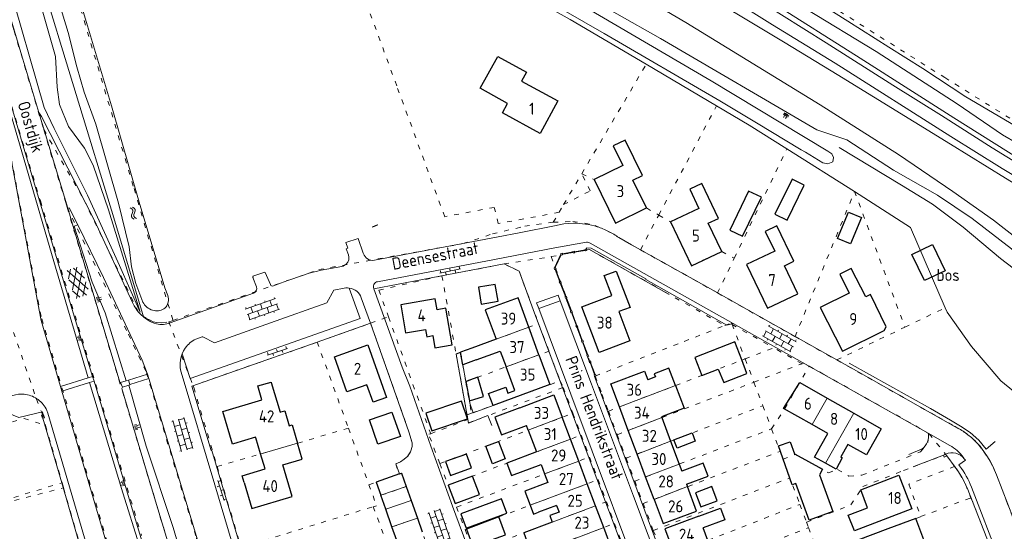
# Model space of a CAD drawing. Header units: metres. Extents: x 64961 to 73789, y 403835 to 410663.
# Tile 64 of 135: x 70460 to 70665, y 404029 to 404136. Entities that reach past the tile are written whole.
import ezdxf

# ---------------------------------------------------------------- set-up
doc = ezdxf.new("R2010")
doc.units = ezdxf.units.M
doc.linetypes.add('ACAD_ISO04W100', pattern=[30, 24, -3, 0, -3])
doc.linetypes.add('PERCEELGRENS', pattern=[2.5, 1, -1.5])
for name, color, linetype, lineweight in [('B-GEO-OG-CULTUURAANDUIDING-T', 253, 'Continuous', 0), ('B-GEO-OG-GEBOUW_bijgebouw-G', 2, 'Continuous', 25), ('B-GEO-OG-GEBOUW_hoofdgebouw-G', 2, 'Continuous', 25), ('B-GEO-OG-GEBOUW_huisnr-T', 6, 'Continuous', 25), ('B-GEO-OG-GRENS-sectie-G', 253, 'ACAD_ISO04W100', 0), ('B-GEO-OG-GRENS_perceel-G', 253, 'PERCEELGRENS', 0), ('B-GEO-OG-HEG-G', 253, 'WZE_HAAG', 0), ('B-GEO-OG-HEK-G', 253, 'WZE_AFRASTERING', 0), ('B-GEO-OG-MUUR-G', 253, 'Continuous', 0), ('B-GEO-OG-OVLIJNOBJ-G', 253, 'Continuous', 0), ('B-GEO-OG-SLOOT_insteek-G', 253, 'Continuous', 0), ('B-GEO-OG-STRAATNAAM-T', 7, 'Continuous', 35), ('B-GEO-OG-TALUD-S', 253, 'Continuous', 0), ('B-GEO-OG-TUSSENMUUR-G', 253, 'Continuous', 0), ('B-GEO-OG-VERH_gesl-S', 253, 'Continuous', 0), ('B-GEO-OG-VERH_kntgesl-G', 253, 'Continuous', 0), ('B-GEO-OG-VERH_kntopen-G', 253, 'Continuous', 0), ('B-GEO-OG-VERH_knttegelpad-G', 253, 'Continuous', 0), ('B-GEO-OG-VERH_open-S', 253, 'Continuous', 0), ('B-GEO-OG-WATER-S', 253, 'Continuous', 0), ('T22', 7, 'Continuous', 0)]:
    doc.layers.add(name, color=color, linetype=linetype, lineweight=lineweight)
doc.styles.add('isocp', font='isocp.shx')
doc.linetypes.add('WZE_AFRASTERING', pattern='A,9,-1.72,[205,WZE.shx,S=0.155,R=0,X=0,Y=0],-3.28', length=14)
doc.linetypes.add('WZE_HAAG', pattern='A,9,-2.5,[211,WZE.shx,S=0.5,R=0,X=0,Y=0],-2.5', length=14)

# ---------------------------------------------------------------- blocks, each defined once
blk = doc.blocks.new('S024')
at = {"color": 0}
for p, q in [((0, 1.2), (6.7, 1.2)), ((0, 0), (6.7, 0)), ((0.2, 1.2), (0.2, 0)), ((1.25, 1.5), (1.25, 1.2)), ((1.25, 0), (1.25, -1.2)), ((2.3, 1.2), (2.3, 0)), ((3.35, 1.5), (3.35, 1.2)), ((3.35, 0), (3.35, -1.2)), ((4.4, 1.2), (4.4, 0)), ((5.45, 1.5), (5.45, 1.2)), ((5.45, 0), (5.45, -1.2)), ((6.5, 1.2), (6.5, 0)), ((0, -1.2), (6.7, -1.2)), ((0.2, -1.2), (0.2, -1.5)), ((2.3, -1.2), (2.3, -1.5)), ((4.4, -1.2), (4.4, -1.5)), ((6.5, -1.2), (6.5, -1.5))]:
    blk.add_line(p, q, dxfattribs=at)
blk = doc.blocks.new('S026')
at = {"color": 0}
for p, q in [((0, 0), (4.4, 0)), ((0.2, 0.5), (0.2, 0)), ((1.2, 0), (1.2, -0.5)), ((2.2, 0.5), (2.2, 0)), ((3.2, 0), (3.2, -0.5)), ((4.2, 0.5), (4.2, 0))]:
    blk.add_line(p, q, dxfattribs=at)
blk = doc.blocks.new('S04')
at = {"color": 0}
for p, q in [((0, 0.5), (0.5, 0.5)), ((0, 0.25), (1, 0.25)), ((0, 0), (0.5, 0)), ((0, -0.25), (1, -0.25)), ((0, -0.5), (0.5, -0.5))]:
    blk.add_line(p, q, dxfattribs=at)
blk = doc.blocks.new('S014')
at = {"color": 0}
for p, q in [((0, -0.75), (4.2, 1.67)), ((0, 0.65), (1.78, 1.67)), ((5.07, -1.52), (0, 1.4)), ((2.64, -1.52), (0, 0)), ((1.08, -1.52), (6.15, 1.4)), ((6.15, -0.75), (1.95, 1.67)), ((3.51, -1.52), (6.15, 0)), ((6.15, 0.65), (4.37, 1.67))]:
    blk.add_line(p, q, dxfattribs=at)
blk = doc.blocks.new('S05')
at = {"color": 0}
for p, q in [((0.08, 0.3), (0.38, 0.59)), ((0.11, -0.19), (0.41, 0.09)), ((0.38, 0.59), (0.68, 0.71)), ((0.41, 0.09), (0.71, 0.21)), ((0.68, 0.71), (1.01, 0.62)), ((0.71, 0.21), (1.02, 0.12)), ((1.01, 0.62), (1.33, 0.37)), ((1.02, 0.12), (1.36, -0.12)), ((1.33, 0.37), (1.66, 0.13)), ((1.66, 0.13), (1.97, 0.04)), ((1.97, 0.04), (2.28, 0.16)), ((2.28, 0.16), (2.58, 0.44)), ((1.36, -0.12), (1.68, -0.37)), ((1.68, -0.37), (2, -0.46)), ((2, -0.46), (2.31, -0.33)), ((2.31, -0.33), (2.61, -0.05))]:
    blk.add_line(p, q, dxfattribs=at)

msp = doc.modelspace()

# ---------------------------------------------------------------- linework, layer by layer
at = {"layer": 'B-GEO-OG-GEBOUW_bijgebouw-G'}
for points in [[(70623.675, 404101.13), (70621.115, 404102.385), (70617.54, 404095.089), (70620.1, 404093.834), (70623.675, 404101.13)], [(70614.768, 404098.631), (70612.074, 404099.937), (70608.134, 404091.805), (70610.828, 404090.5), (70614.768, 404098.631)], [(70555.819, 404079.868), (70556.412, 404076.383), (70559.897, 404076.976), (70559.304, 404080.461), (70555.819, 404079.868)], [(70553.929, 404056.219), (70556.854, 404057.083), (70555.662, 404061.114), (70553.202, 404060.21)], [(70553.202, 404060.21), (70553.929, 404056.219)], [(70544.863, 404053.654), (70546.129, 404049.959), (70553.533, 404052.442), (70552.265, 404056.16), (70544.863, 404053.654)], [(70533.139, 404052.237), (70537.808, 404053.841), (70539.554, 404048.758), (70534.885, 404047.154), (70533.139, 404052.237)], [(70548.955, 404043.541), (70549.966, 404040.666), (70554.366, 404042.212), (70553.355, 404045.087), (70548.955, 404043.541)], [(70549.505, 404038.631), (70550.971, 404034.789), (70556.011, 404036.696), (70554.556, 404040.542), (70549.505, 404038.631)], [(70561.726, 404032.765), (70560.62, 404035.776), (70552.148, 404032.662), (70553.255, 404029.651), (70561.726, 404032.765)], [(70553.318, 404029.48), (70554.661, 404025.825), (70561.411, 404028.307), (70560.051, 404032.006), (70553.318, 404029.48)]]:
    msp.add_lwpolyline(points, dxfattribs=at)
at = {"layer": 'B-GEO-OG-GEBOUW_hoofdgebouw-G'}
for points in [[(70556.155, 404121.341), (70559.834, 404127.986), (70565.833, 404124.691), (70564.81, 404122.821), (70572.333, 404118.707), (70568.631, 404111.94), (70560.81, 404116.217), (70561.895, 404118.201), (70556.155, 404121.342)], [(70590.81, 404096.402), (70587.955, 404102.189), (70590.004, 404103.199), (70586.371, 404110.563), (70583.86, 404109.324), (70585.859, 404105.273), (70579.886, 404102.326), (70584.375, 404093.228), (70590.81, 404096.402)], [(70606.472, 404087.34), (70603.673, 404093.232), (70605.798, 404094.24), (70602.341, 404101.522), (70599.815, 404100.322), (70601.731, 404096.287), (70595.836, 404093.489), (70600.175, 404084.35), (70606.472, 404087.34)], [(70635.552, 404094.421), (70633.296, 404088.912), (70630.597, 404090.017), (70632.854, 404095.526), (70635.552, 404094.421)], [(70622.297, 404078.517), (70619.522, 404084.352), (70621.491, 404085.288), (70617.979, 404092.673), (70615.534, 404091.51), (70617.501, 404087.373), (70611.661, 404084.596), (70615.98, 404075.513), (70622.297, 404078.517)], [(70650.368, 404088.757), (70652.994, 404083.322), (70648.718, 404081.256), (70646.092, 404086.691), (70650.368, 404088.757)], [(70587.376, 404075.669), (70585.067, 404074.794), (70587.36, 404068.743), (70580.927, 404066.304), (70577.33, 404075.795), (70583.581, 404078.164), (70582.011, 404082.306), (70584.502, 404083.25), (70587.376, 404075.669)], [(70631.613, 404066.574), (70640.276, 404070.836), (70640.742, 404071.611), (70637.432, 404078.339), (70636.476, 404077.869), (70633.465, 404083.814), (70631.047, 404082.619), (70633.008, 404078.645), (70627, 404075.677), (70631.613, 404066.574)], [(70547.191, 404075.168), (70546.792, 404077.465), (70539.632, 404076.221), (70540.65, 404070.359), (70544.788, 404071.078)], [(70566.306, 404071.556), (70564.062, 404077.673), (70557.234, 404075.168), (70559.478, 404069.05)], [(70544.788, 404071.078), (70545.049, 404069.575), (70546.313, 404069.795), (70546.753, 404067.261), (70550.368, 404067.89), (70549.048, 404075.49), (70547.191, 404075.168)], [(70568.412, 404065.818), (70566.306, 404071.556)], [(70536.695, 404056.936), (70533.871, 404055.923), (70532.569, 404059.554), (70528.431, 404058.07), (70525.818, 404065.357), (70532.78, 404067.853), (70536.695, 404056.936)], [(70559.478, 404069.05), (70554.441, 404067.202)], [(70605.754, 404062.839), (70606.905, 404060.042), (70611.705, 404061.915), (70610.674, 404064.751), (70609.235, 404068.475), (70600.857, 404065.241), (70602.301, 404061.51), (70605.754, 404062.839)], [(70554.441, 404067.202), (70552.085, 404066.338), (70552.096, 404066.28)], [(70552.566, 404063.699), (70552.096, 404066.28)], [(70555.351, 404064.721), (70560.353, 404066.556), (70561.552, 404063.289)], [(70568.412, 404065.818), (70570.695, 404059.595), (70558.853, 404055.25)], [(70555.351, 404064.721), (70552.566, 404063.699)], [(70558.853, 404055.25), (70557.937, 404057.747), (70561.496, 404059.053), (70561.952, 404057.811), (70563.371, 404058.332), (70561.552, 404063.289)], [(70585.194, 404054.947), (70583.395, 404059.777), (70590.383, 404062.38), (70591.059, 404060.566)], [(70596.829, 404059.397), (70595.45, 404063.001), (70592.425, 404061.844), (70592.677, 404061.185), (70591.059, 404060.566)], [(70504.816, 404047.252), (70504.625, 404047.195), (70502.601, 404054.014), (70510.715, 404056.443), (70509.841, 404059.311), (70512.626, 404060.128), (70512.662, 404060.009)], [(70512.662, 404060.009), (70514.498, 404053.864), (70514.655, 404053.91)], [(70619.369, 404054.602), (70622.718, 404060.023), (70628.409, 404056.794)], [(70596.829, 404059.397), (70598.628, 404054.7), (70593.915, 404052.897)], [(70564.429, 404054.761), (70571.533, 404057.426), (70573.274, 404052.785)], [(70628.409, 404056.794), (70634.008, 404053.617)], [(70514.655, 404053.91), (70515.458, 404054.148), (70516.376, 404050.998), (70517.045, 404051.196), (70517.814, 404048.543)], [(70564.429, 404054.761), (70559.197, 404052.798), (70560.58, 404049.111), (70565.812, 404051.073)], [(70587.02, 404050.043), (70585.194, 404054.947)], [(70625.286, 404051.288), (70619.369, 404054.602)], [(70634.008, 404053.617), (70639.698, 404050.389), (70636.596, 404044.966)], [(70574.984, 404048.224), (70573.274, 404052.785)], [(70593.915, 404052.897), (70593.982, 404052.717)], [(70593.982, 404052.717), (70595.816, 404047.794)], [(70566.178, 404050.097), (70565.812, 404051.073)], [(70566.178, 404050.097), (70567.884, 404045.551)], [(70588.856, 404045.114), (70587.02, 404050.043)], [(70596.519, 404048.065), (70600.295, 404049.519), (70600.965, 404047.778), (70597.189, 404046.325), (70596.519, 404048.065)], [(70628.089, 404043.183), (70625.774, 404044.455), (70627.097, 404046.816), (70627.132, 404046.797), (70628.606, 404049.429), (70625.286, 404051.288)], [(70509.452, 404048.471), (70509.409, 404048.615), (70504.816, 404047.252)], [(70508.626, 404033.76), (70517.008, 404036.264), (70515.044, 404042.837), (70519.115, 404044.051), (70518.145, 404047.4)], [(70510.435, 404045.157), (70509.452, 404048.471)], [(70517.814, 404048.543), (70518.145, 404047.4)], [(70557.379, 404046.763), (70560.006, 404047.759), (70561.394, 404044.094), (70558.767, 404043.098), (70557.379, 404046.763)], [(70576.701, 404043.647), (70574.984, 404048.224)], [(70595.816, 404047.794), (70597.598, 404043.008)], [(70624.661, 404031.352), (70621.876, 404038.947), (70621.143, 404038.689), (70618.285, 404046.805), (70620.754, 404047.683), (70621.654, 404045.152), (70627.471, 404041.953), (70626.87, 404040.768), (70629.641, 404033.168), (70624.661, 404031.352)], [(70567.884, 404045.551), (70561.707, 404043.225), (70562.678, 404040.647), (70568.851, 404042.971)], [(70636.596, 404044.966), (70632.73, 404047.119), (70631.275, 404044.507), (70631.571, 404044.342), (70630.274, 404041.982), (70628.089, 404043.183)], [(70507.005, 404039.176), (70506.59, 404040.578), (70511.369, 404042.01), (70510.435, 404045.157)], [(70578.475, 404038.917), (70576.701, 404043.647)], [(70590.632, 404040.347), (70588.856, 404045.114)], [(70599.162, 404038.811), (70603.625, 404040.474), (70602.614, 404043.189), (70598.15, 404041.526)], [(70539.367, 404040.96), (70539.819, 404041.118), (70540.781, 404038.366)], [(70568.851, 404042.971), (70569.6, 404040.974)], [(70597.598, 404043.008), (70598.15, 404041.526)], [(70507.005, 404039.176), (70508.607, 404033.754), (70508.626, 404033.76)], [(70539.367, 404040.96), (70534.535, 404039.271), (70535.497, 404036.519)], [(70569.6, 404040.974), (70570.259, 404039.218), (70565.453, 404037.415), (70566.565, 404034.449)], [(70592.371, 404035.678), (70590.632, 404040.347)], [(70634.095, 404029.09), (70632.832, 404032.376), (70636.865, 404033.927), (70635.43, 404037.661), (70643.367, 404040.7), (70646.055, 404033.687), (70634.095, 404029.09)], [(70540.781, 404038.366), (70541.798, 404035.458)], [(70580.196, 404034.329), (70578.475, 404038.917)], [(70592.371, 404035.678), (70594.255, 404030.619), (70601.243, 404033.222), (70599.341, 404038.33)], [(70599.162, 404038.811), (70599.341, 404038.33)], [(70602.113, 404034.1), (70605.525, 404035.372), (70604.421, 404038.335), (70601.009, 404037.064), (70602.113, 404034.1)], [(70536.514, 404033.61), (70535.497, 404036.519)], [(70541.798, 404035.458), (70543.087, 404031.771)], [(70537.803, 404029.923), (70536.514, 404033.61)], [(70566.565, 404034.449), (70567.267, 404032.577), (70568.348, 404032.982)], [(70572.092, 404034.386), (70568.348, 404032.982)], [(70572.092, 404034.386), (70572.603, 404033.027), (70570.682, 404032.306), (70571.19, 404030.95)], [(70581.901, 404029.782), (70580.196, 404034.329)], [(70601.679, 404032.146), (70606.198, 404033.838), (70607.101, 404031.428), (70602.582, 404029.735)], [(70543.087, 404031.771), (70544.078, 404028.934)], [(70571.19, 404030.95), (70565.23, 404028.715), (70566.264, 404025.957), (70569.174, 404027.049), (70569.845, 404025.26)], [(70601.679, 404032.146), (70594.661, 404029.518), (70596.581, 404024.39)], [(70643.468, 404024.11), (70644.517, 404021.319), (70649.725, 404023.277), (70648.697, 404026.011), (70649.011, 404026.129), (70646.918, 404031.698), (70641.072, 404029.501)], [(70538.794, 404027.086), (70537.803, 404029.923)], [(70574.818, 404027.125), (70576.582, 404022.423), (70583.665, 404025.08), (70581.901, 404029.782)], [(70603.563, 404027.116), (70602.582, 404029.735)], [(70641.072, 404029.501), (70634.796, 404027.148), (70635.651, 404024.867), (70638.757, 404026.032), (70639.976, 404022.795), (70643.468, 404024.11)]]:
    msp.add_lwpolyline(points, dxfattribs=at)
at = {"layer": 'B-GEO-OG-GRENS-sectie-G'}
for points in [[(70523.156, 404164.5), (70536.92, 404156.963), (70574.923, 404135.693), (70590.74, 404126.35)], [(70590.74, 404126.35), (70605.395, 404117.693)], [(70605.395, 404117.693), (70612.162, 404113.695), (70620.047, 404108.731)], [(70620.047, 404108.731), (70634.157, 404099.848)], [(70634.157, 404099.848), (70645.8, 404092.32), (70653.006, 404075.619)], [(70653.006, 404075.619), (70653.411, 404074.681), (70658.501, 404067.528), (70664.603, 404060.359), (70670.41, 404055.584), (70673.583, 404052.933), (70682.824, 404048.251), (70690.776, 404044.379), (70701.495, 404040.727), (70704.756, 404039.595), (70712.962, 404036.791), (70729.108, 404031.18), (70739.827, 404027.527)]]:
    msp.add_lwpolyline(points, dxfattribs=at)
at = {"layer": 'B-GEO-OG-GRENS_perceel-G'}
for points in [[(70442.338, 404241.236), (70461.001, 404232.248), (70507.426, 404208.38), (70549.359, 404186.129), (70583.733, 404166.211), (70616.222, 404146.745), (70652.922, 404123.572), (70676.359, 404108.932), (70711.488, 404092.457), (70747.101, 404075.896), (70772.729, 404063.535)], [(70559.926, 404093.137), (70559.098, 404096.519), (70548.778, 404094.57), (70538.792, 404121.863), (70523.156, 404164.5)], [(70468.458, 404153.105), (70469.414, 404149.848), (70484.086, 404100.428), (70492.191, 404072.948)], [(70454.146, 404148.759), (70459.123, 404133.3), (70465.271, 404112.767)], [(70478.49, 404026.765), (70464.731, 404073.789), (70458.649, 404106.008), (70453.711, 404131.718), (70454.33, 404131.884)], [(70454.33, 404131.884), (70464.576, 404097.879), (70485.65, 404028.135)], [(70577.325, 404103.537), (70590.74, 404126.35)], [(70593.357, 404094.926), (70605.395, 404117.693)], [(70465.271, 404112.767), (70469.852, 404097.516), (70470.143, 404096.547)], [(70465.271, 404112.767), (70473.652, 404098.067), (70484.978, 404074.776), (70485.733, 404073.959), (70486.698, 404073.385), (70487.421, 404073.021), (70488.064, 404072.683), (70488.864, 404072.559), (70489.903, 404072.492), (70491.324, 404072.677)], [(70609.096, 404085.928), (70620.047, 404108.731)], [(70573.541, 404097.097), (70577.325, 404103.537)], [(70573.541, 404097.097), (70579.081, 404099.966), (70577.325, 404103.537)], [(70577.325, 404103.537), (70579.886, 404102.326), (70584.375, 404093.228), (70590.81, 404096.402), (70593.357, 404094.926)], [(70621.745, 404069.596), (70634.157, 404099.848)], [(70634.157, 404099.848), (70641.942, 404078.751), (70644.628, 404071.577)], [(70470.143, 404096.547), (70482.904, 404070.092), (70486.7, 404062.071), (70488.697, 404055.333), (70497.067, 404027.64), (70501.439, 404000)], [(70470.143, 404096.547), (70487.316, 404039.424), (70495.798, 404011.253), (70499.206, 404000)], [(70572.609, 404095.51), (70573.541, 404097.097)], [(70572.609, 404095.51), (70559.926, 404093.137)], [(70571.388, 404093.432), (70572.609, 404095.51)], [(70589.552, 404087.686), (70593.357, 404094.926)], [(70593.357, 404094.926), (70595.836, 404093.489), (70600.175, 404084.35), (70606.471, 404087.339), (70609.096, 404085.928)], [(70492.191, 404072.948), (70522.569, 404083.556), (70552.586, 404088.972), (70558.764, 404091.016), (70565.454, 404092.587), (70571.388, 404093.432)], [(70571.388, 404093.432), (70575.452, 404093.584), (70577.958, 404093.268), (70580.094, 404092.761), (70582.342, 404091.776)], [(70582.342, 404091.776), (70585.051, 404090.24), (70589.552, 404087.686)], [(70561.137, 404084.728), (70570.987, 404086.264)], [(70570.987, 404086.264), (70578.822, 404087.821), (70594.582, 404078.93)], [(70570.987, 404086.264), (70580.141, 404061.374)], [(70589.552, 404087.686), (70605.612, 404078.684)], [(70548.214, 404082.285), (70561.137, 404084.728)], [(70561.137, 404084.728), (70564.293, 404083.237), (70567.518, 404074.491)], [(70605.612, 404078.684), (70609.096, 404085.928)], [(70548.214, 404082.285), (70535.078, 404079.286), (70537.089, 404073.711)], [(70548.214, 404082.285), (70551.154, 404065.996)], [(70594.582, 404078.93), (70607.108, 404071.882)], [(70605.612, 404078.684), (70621.745, 404069.596)], [(70567.518, 404074.491), (70568.336, 404072.311)], [(70644.628, 404071.577), (70653.006, 404075.619)], [(70458.193, 404072.832), (70463.765, 404056.553), (70464.863, 404053.771), (70465.651, 404051.068)], [(70491.324, 404072.677), (70491.471, 404072.697), (70492.191, 404072.948)], [(70491.324, 404072.677), (70496.385, 404059.356)], [(70522.234, 404068.445), (70533.352, 404072.402)], [(70533.352, 404072.402), (70537.089, 404073.711)], [(70533.352, 404072.402), (70536.966, 404062.206)], [(70537.089, 404073.711), (70545.871, 404049.36)], [(70552.072, 404066.333), (70568.336, 404072.311)], [(70568.336, 404072.311), (70570.492, 404066.566)], [(70580.141, 404061.374), (70598.676, 404068.597), (70607.108, 404071.882)], [(70607.108, 404071.882), (70608.525, 404072.434)], [(70608.525, 404072.434), (70608.644, 404072.117)], [(70608.644, 404072.117), (70611.35, 404064.952)], [(70608.644, 404072.117), (70617.32, 404067.236)], [(70639.35, 404069.031), (70644.628, 404071.577)], [(70522.234, 404068.445), (70496.385, 404059.356)], [(70522.234, 404068.445), (70528.747, 404050.484)], [(70621.745, 404069.596), (70628.486, 404065.814)], [(70630.424, 404064.726), (70639.35, 404069.031)], [(70551.154, 404065.996), (70552.072, 404066.333)], [(70551.154, 404065.996), (70553.451, 404053.268)], [(70552.072, 404066.333), (70553.18, 404060.202)], [(70553.18, 404060.202), (70570.492, 404066.566)], [(70570.492, 404066.566), (70572.815, 404060.375)], [(70611.35, 404064.952), (70617.32, 404067.236)], [(70623.196, 404063.936), (70617.32, 404067.236)], [(70628.486, 404065.814), (70630.424, 404064.726)], [(70582.864, 404054.056), (70611.35, 404064.952)], [(70611.35, 404064.952), (70613.186, 404060.091)], [(70613.186, 404060.091), (70623.196, 404063.936)], [(70623.196, 404063.936), (70623.567, 404064.076)], [(70624.671, 404063.457), (70623.567, 404064.076)], [(70630.424, 404064.726), (70651.5, 404052.851)], [(70536.966, 404062.206), (70541.307, 404049.782)], [(70616.858, 404050.366), (70619.643, 404054.602), (70624.671, 404063.457)], [(70624.671, 404063.457), (70627.54, 404061.834), (70646.879, 404050.964), (70649.667, 404049.32)], [(70553.18, 404060.202), (70554.372, 404053.606)], [(70554.372, 404053.606), (70572.815, 404060.375)], [(70572.815, 404060.375), (70573.454, 404059.008)], [(70580.141, 404061.374), (70581.525, 404057.612), (70582.864, 404054.056)], [(70584.71, 404049.156), (70613.186, 404060.091)], [(70613.186, 404060.091), (70615.035, 404055.194)], [(70496.385, 404059.356), (70496.533, 404058.967)], [(70496.533, 404058.967), (70501.386, 404042.525)], [(70553.62, 404052.33), (70553.75, 404051.61), (70573.454, 404059.008)], [(70573.454, 404059.008), (70575.49, 404053.624)], [(70547.789, 404043.131), (70575.49, 404053.624)], [(70553.451, 404053.268), (70554.372, 404053.606)], [(70575.49, 404053.624), (70577.214, 404049.064)], [(70582.864, 404054.056), (70584.71, 404049.156)], [(70586.566, 404044.232), (70615.035, 404055.194)], [(70615.035, 404055.194), (70616.858, 404050.366)], [(70453.956, 404050.379), (70461.176, 404052.553)], [(70461.176, 404052.553), (70465.651, 404051.068)], [(70545.871, 404049.36), (70553.62, 404052.33)], [(70553.451, 404053.268), (70553.62, 404052.33)], [(70651.5, 404052.851), (70654.964, 404050.897)], [(70465.651, 404051.068), (70466.972, 404046.539), (70469.105, 404039.14)], [(70501.386, 404042.525), (70528.747, 404050.484)], [(70528.747, 404050.484), (70533.003, 404038.735)], [(70541.307, 404049.782), (70541.68, 404048.594), (70541.99, 404047.484), (70542.034, 404046.721)], [(70547.789, 404043.131), (70545.446, 404049.275), (70545.871, 404049.36)], [(70588.357, 404039.478), (70616.858, 404050.366)], [(70616.858, 404050.366), (70618.631, 404045.67)], [(70628.698, 404041.214), (70630.589, 404041.905), (70632.974, 404040.522), (70635.687, 404040.714), (70647.849, 404045.571), (70649.422, 404047.587), (70649.667, 404049.32)], [(70649.667, 404049.32), (70653.081, 404045.085)], [(70654.964, 404050.897), (70656.946, 404049.724), (70658.834, 404048.223)], [(70549.505, 404038.631), (70577.214, 404049.064)], [(70577.214, 404049.064), (70578.944, 404044.491)], [(70584.71, 404049.156), (70586.566, 404044.232)], [(70658.834, 404048.223), (70659.911, 404047.144), (70661.018, 404045.728)], [(70541.675, 404045.6), (70541.092, 404044.702), (70540.374, 404044.074), (70539.566, 404043.49), (70538.624, 404043.086), (70539.274, 404040.928)], [(70542.034, 404046.721), (70541.675, 404045.6)], [(70590.112, 404034.819), (70618.631, 404045.67)], [(70618.631, 404045.67), (70618.699, 404045.49), (70619.238, 404044.046)], [(70661.018, 404045.728), (70662.362, 404043.641), (70662.978, 404042.449)], [(70547.789, 404043.131), (70549.505, 404038.631)], [(70551.247, 404034.064), (70578.944, 404044.491)], [(70578.944, 404044.491), (70580.732, 404039.763)], [(70586.566, 404044.232), (70588.357, 404039.478)], [(70619.238, 404044.046), (70621.901, 404045.04), (70628.698, 404041.214)], [(70619.238, 404044.046), (70620.69, 404040.159)], [(70646.347, 404042.444), (70650.582, 404044.033), (70653.081, 404045.085)], [(70653.081, 404045.085), (70654.522, 404043.149), (70654.969, 404042.544)], [(70501.386, 404042.525), (70506.374, 404025.624)], [(70539.274, 404040.928), (70539.819, 404041.118), (70540.782, 404038.366)], [(70624.138, 404030.923), (70633.392, 404034.511), (70635.849, 404038.32), (70644.354, 404041.696), (70646.347, 404042.444)], [(70654.969, 404042.544), (70645.427, 404038.834), (70647.903, 404032.075)], [(70654.969, 404042.544), (70655.655, 404041.622)], [(70655.655, 404041.622), (70656.017, 404041.085)], [(70656.017, 404041.085), (70657.243, 404038.825), (70658.376, 404036.004)], [(70662.978, 404042.449), (70663.693, 404040.796)], [(70444.698, 404031.697), (70469.105, 404039.14)], [(70469.105, 404039.14), (70469.413, 404038.071)], [(70533.003, 404038.735), (70534.535, 404039.271)], [(70534.535, 404039.271), (70539.274, 404040.928)], [(70534.535, 404039.271), (70535.498, 404036.518)], [(70553.035, 404029.374), (70580.732, 404039.763)], [(70580.732, 404039.763), (70581.633, 404037.381), (70582.461, 404035.178)], [(70588.357, 404039.478), (70590.112, 404034.819)], [(70592.23, 404029.198), (70620.69, 404040.159)], [(70620.69, 404040.159), (70621.305, 404038.51)], [(70663.693, 404040.796), (70665.78, 404035.323), (70671.017, 404021.549), (70673.42, 404015.184), (70679.153, 404000)], [(70444.698, 404031.697), (70469.413, 404038.071)], [(70469.413, 404038.071), (70473.125, 404025.194), (70473.429, 404024.138)], [(70533.003, 404038.735), (70534.603, 404034.317), (70533.886, 404034.149)], [(70535.498, 404036.518), (70540.782, 404038.366)], [(70540.782, 404038.366), (70543.087, 404031.771)], [(70549.505, 404038.631), (70551.247, 404034.064)], [(70621.305, 404038.51), (70622.761, 404034.612)], [(70535.498, 404036.518), (70537.803, 404029.923)], [(70554.883, 404024.754), (70560.539, 404026.904), (70565.23, 404028.715), (70582.461, 404035.178)], [(70582.461, 404035.178), (70584.169, 404030.633)], [(70647.903, 404032.075), (70658.376, 404036.004)], [(70658.376, 404036.004), (70662.133, 404026.477), (70661.556, 404026.266)], [(70506.374, 404025.624), (70533.886, 404034.149)], [(70533.886, 404034.149), (70536.282, 404027.718)], [(70551.247, 404034.064), (70553.035, 404029.374)], [(70590.112, 404034.819), (70592.23, 404029.198)], [(70594.366, 404023.525), (70622.761, 404034.612)], [(70622.761, 404034.612), (70624.138, 404030.923)], [(70537.803, 404029.923), (70542.785, 404015.67), (70548.069, 404017.518), (70543.087, 404031.771)], [(70537.803, 404029.923), (70543.087, 404031.771)], [(70624.138, 404030.923), (70624.565, 404029.78)], [(70626.684, 404024.107), (70641.072, 404029.501), (70646.918, 404031.698), (70647.903, 404032.075)], [(70553.035, 404029.374), (70553.99, 404026.871), (70554.883, 404024.754)], [(70556.512, 404020.259), (70584.169, 404030.633)], [(70584.169, 404030.633), (70586.183, 404025.273)], [(70592.23, 404029.198), (70594.116, 404024.192), (70594.366, 404023.525)], [(70596.142, 404018.796), (70624.565, 404029.78)], [(70624.565, 404029.78), (70626.382, 404024.916)]]:
    msp.add_lwpolyline(points, dxfattribs=at)
at = {"layer": 'B-GEO-OG-HEG-G'}
msp.add_lwpolyline([(70578.784, 404087.814), (70594.934, 404078.723), (70595.497, 404078.392)], dxfattribs=at)
at = {"layer": 'B-GEO-OG-HEK-G'}
msp.add_lwpolyline([(70663.409, 404047.73), (70661.549, 404046.137), (70660.017, 404048.008), (70658.232, 404049.614), (70656.217, 404050.955), (70654.139, 404052.184), (70649.952, 404054.578), (70633.026, 404064.042)], dxfattribs=at)
at = {"layer": 'B-GEO-OG-MUUR-G'}
for points in [[(70578.331, 404087.85), (70578.012, 404087.785), (70578.03, 404087.676), (70575.815, 404087.292), (70575.797, 404087.401), (70575.482, 404087.347), (70575.5, 404087.238), (70573.302, 404086.858), (70573.284, 404086.967), (70572.968, 404086.914), (70572.985, 404086.802), (70571.649, 404083.912), (70571.549, 404083.875), (70571.664, 404083.572), (70571.766, 404083.61), (70572.74, 404081.03), (70572.638, 404080.992), (70572.761, 404080.691), (70572.863, 404080.729), (70573.908, 404077.943), (70573.806, 404077.905), (70573.923, 404077.601), (70574.025, 404077.639), (70575.06, 404074.897), (70574.958, 404074.859), (70575.071, 404074.559), (70575.174, 404074.597), (70576.198, 404071.851), (70576.095, 404071.813), (70576.214, 404071.515), (70576.317, 404071.553), (70577.342, 404068.794), (70577.239, 404068.756), (70577.356, 404068.451), (70577.459, 404068.489), (70578.487, 404065.73), (70578.384, 404065.692), (70578.505, 404065.386)], [(70578.331, 404087.85), (70578.396, 404087.526), (70578.077, 404087.461), (70578.048, 404087.567), (70575.833, 404087.183), (70575.852, 404087.075), (70575.537, 404087.021), (70575.518, 404087.129), (70573.32, 404086.749), (70573.338, 404086.641), (70573.022, 404086.588), (70573.018, 404086.612), (70571.796, 404083.968), (70571.857, 404083.992), (70571.972, 404083.689), (70571.869, 404083.649), (70572.843, 404081.069), (70572.946, 404081.108), (70573.069, 404080.806), (70572.966, 404080.767), (70574.011, 404077.981), (70574.114, 404078.02), (70574.229, 404077.715), (70574.127, 404077.677), (70575.162, 404074.935), (70575.264, 404074.973), (70575.38, 404074.673), (70575.277, 404074.635), (70576.301, 404071.889), (70576.404, 404071.927), (70576.523, 404071.629), (70576.42, 404071.591), (70577.445, 404068.832), (70577.548, 404068.87), (70577.665, 404068.565), (70577.562, 404068.527), (70578.59, 404065.768), (70578.693, 404065.806), (70578.814, 404065.5), (70578.505, 404065.386)], [(70578.854, 404064.445), (70579.163, 404064.56), (70579.279, 404064.25), (70579.176, 404064.211), (70580.106, 404061.718), (70580.209, 404061.756), (70580.321, 404061.452), (70580.012, 404061.338)], [(70578.854, 404064.445), (70578.97, 404064.135), (70579.073, 404064.173), (70580.003, 404061.68), (70579.9, 404061.642), (70580.012, 404061.338)], [(70465.182, 404053.296), (70464.836, 404053.2), (70465.011, 404052.574), (70465.092, 404052.597)], [(70465.182, 404053.296), (70465.239, 404053.312), (70465.425, 404052.689), (70465.092, 404052.597)]]:
    msp.add_lwpolyline(points, dxfattribs=at)
at = {"layer": 'B-GEO-OG-OVLIJNOBJ-G'}
for points in [[(70486.025, 404073.731), (70479.909, 404094.342), (70464.209, 404145.817), (70445.272, 404206.886), (70444.93, 404208.64), (70445.152, 404209.141), (70446.132, 404209.742), (70447.272, 404209.774), (70448.495, 404209.378), (70450.916, 404208.244), (70459.378, 404203.224)], [(70449.608, 404171.491), (70457.658, 404144.252), (70465.405, 404117.376), (70467.461, 404112.995), (70474.429, 404099.042), (70481.037, 404084.4), (70485.339, 404074.665), (70478.747, 404096.035), (70475.594, 404105.337), (70473.803, 404108.839), (70470.448, 404113.41), (70468.554, 404117.972), (70468.047, 404121.569), (70467.742, 404127.943), (70462.882, 404145.068), (70454.873, 404172.686), (70453.192, 404177.456), (70451.856, 404179.778), (70448.043, 404185.467), (70444.03, 404190.842), (70443.412, 404190.741), (70449.608, 404171.491)], [(70755.935, 404017.586), (70756.421, 404019.487), (70756.662, 404021.622), (70756.144, 404023.934), (70755.681, 404025.604), (70755.015, 404027.156), (70753.371, 404029.498), (70751.909, 404030.562), (70741.777, 404036.225), (70719.886, 404048.776), (70701.26, 404060.537), (70693.757, 404065.445), (70684.449, 404072.722), (70672.716, 404082.608), (70666.846, 404087.893), (70658.634, 404094.178), (70651.381, 404099.052), (70642.254, 404104.279), (70632.543, 404110.577), (70626.261, 404112.672), (70593.693, 404131.715), (70575.554, 404142.102)], [(70616.662, 404139.426), (70635.315, 404127.633), (70654.793, 404115.166), (70668.641, 404106.511), (70673.081, 404103.832), (70676.299, 404102.066), (70680.712, 404099.613), (70685.76, 404096.738), (70689.918, 404094.646), (70693.763, 404092.534), (70698.042, 404090.269), (70715.27, 404081.528), (70726.079, 404075.59), (70731.983, 404072.648), (70738.1, 404069.393), (70744.437, 404066.106), (70748.782, 404063.732), (70757.56, 404059.364), (70763.264, 404056.334), (70769.88, 404053.011), (70772.843, 404052.155), (70774.826, 404051.867)], [(70474.534, 404061.003), (70467.35, 404085.246), (70460.742, 404108.119), (70455.278, 404126.365)], [(70630.951, 404109.023), (70643.895, 404101.136), (70650.347, 404097.231), (70656.772, 404092.393), (70664.518, 404085.847), (70670.967, 404080.948), (70679.665, 404074.224), (70691.511, 404064.269), (70700.913, 404057.431), (70710.715, 404051.348), (70718.05, 404046.187), (70727.154, 404040.664), (70735.574, 404035.907), (70741.659, 404032.432), (70746.639, 404029.637), (70748.995, 404028.042), (70750.678, 404026.01), (70751.116, 404023.629), (70750.668, 404021.704), (70749.813, 404020.379)], [(70471.649, 404092.628), (70475.347, 404080.929), (70478.072, 404074.533), (70482.445, 404060.388)], [(70534.753, 404092.863), (70534.781, 404092.786), (70533.763, 404092.419), (70533.732, 404092.492), (70534.753, 404092.863)], [(70486.887, 404061.793), (70482.916, 404060.543)], [(70468.79, 404059.19), (70474.534, 404061.003)], [(70474.841, 404060.046), (70469.08, 404058.195)], [(70474.534, 404061.003), (70475.463, 404061.297)], [(70475.753, 404060.339), (70474.841, 404060.046)], [(70488.523, 404015.349), (70481.754, 404037.067), (70474.841, 404060.046)], [(70482.916, 404060.543), (70483.196, 404059.626)], [(70483.196, 404059.626), (70487.198, 404060.834)], [(70499.988, 404000), (70499.532, 404001.7), (70496.841, 404014.242), (70492.215, 404029.817), (70486.644, 404046.741), (70482.969, 404059.483)]]:
    msp.add_lwpolyline(points, dxfattribs=at)
at = {"layer": 'B-GEO-OG-SLOOT_insteek-G'}
for points in [[(70427.604, 404280.335), (70427.535, 404278.864), (70439.826, 404239.948), (70440.541, 404238.11), (70441.339, 404237.391), (70443.263, 404236.44), (70473.426, 404222.159), (70543.359, 404185.182), (70571.027, 404169.994), (70591.064, 404157.836), (70604.716, 404150.013), (70623.982, 404137.889), (70638.617, 404129.024), (70655.5, 404118.141), (70664.929, 404111.657), (70674.337, 404106.229), (70681.104, 404102.538), (70704.991, 404091.197), (70726.242, 404080.909), (70745.652, 404071.774), (70763.17, 404063.5), (70772.098, 404059.729), (70774.237, 404059.354), (70776, 404059.483)], [(70485.942, 404076.758), (70484.459, 404080.667), (70483.588, 404084.103), (70483.063, 404088.327), (70480.865, 404097.402), (70476.164, 404113.845), (70473.72, 404120.573), (70472.155, 404125.786), (70470.346, 404132.956), (70463.174, 404156.765), (70456.011, 404180.813), (70449.338, 404203.524), (70449.946, 404204.448), (70451.011, 404204.813)], [(70468.604, 404153.527), (70474.212, 404135.092), (70479.414, 404117.683), (70485.156, 404097.641), (70490.479, 404079.762), (70491.126, 404078.182), (70491.22, 404077.839), (70491.266, 404077.487), (70491.261, 404077.129), (70491.198, 404076.782), (70491.066, 404076.383), (70490.887, 404076.002)], [(70578.172, 404138.17), (70604.262, 404122.9), (70628.561, 404108.274), (70629.421, 404107.66), (70629.734, 404106.939), (70629.593, 404106.025), (70628.541, 404105.586), (70627.514, 404105.809), (70623.896, 404108.059), (70623.042, 404108.542), (70613.723, 404114.156), (70606.09, 404118.732), (70581.995, 404132.732), (70547.119, 404152.819)], [(70774.637, 404061.624), (70774.015, 404061.643), (70773.02, 404061.84), (70771.136, 404062.432), (70768.492, 404063.753), (70756.013, 404069.227), (70745.78, 404073.977), (70736.757, 404078.632), (70727.282, 404083.204), (70717.297, 404087.889), (70709.772, 404091.373), (70700.973, 404095.669), (70694.055, 404099.12), (70687.524, 404102.214), (70681.34, 404104.999), (70674.13, 404109.468), (70666.375, 404114.188), (70657.303, 404119.545), (70648.35, 404125.472), (70641.3, 404129.913), (70632.753, 404135.333), (70610.7, 404149.234)], [(70490.312, 404075.391), (70490.036, 404075.239), (70489.744, 404075.12), (70489.456, 404075.039), (70489.161, 404074.991)]]:
    msp.add_lwpolyline(points, dxfattribs=at)
for points in [[(70486.77, 404075.717, -0.1096625), (70485.942, 404076.758)], [(70490.887, 404076.002, -0.1264614), (70490.312, 404075.391)], [(70487.948, 404075.099, -0.100203), (70486.77, 404075.717)], [(70489.161, 404074.991, -0.0973154), (70487.948, 404075.099)]]:
    msp.add_lwpolyline(points, format="xyb", dxfattribs=at)
at = {"layer": 'B-GEO-OG-TUSSENMUUR-G'}
for points in [[(70559.478, 404069.05), (70566.306, 404071.556)], [(70561.552, 404063.289), (70568.412, 404065.818)], [(70585.194, 404054.947), (70592.159, 404057.611)], [(70592.159, 404057.611), (70596.829, 404059.397)], [(70628.409, 404056.794), (70625.286, 404051.288)], [(70628.089, 404043.183), (70634.008, 404053.617)], [(70566.178, 404050.097), (70573.274, 404052.785)], [(70587.02, 404050.043), (70593.982, 404052.717)], [(70510.533, 404045.186), (70518.145, 404047.4)], [(70567.884, 404045.551), (70574.984, 404048.224)], [(70588.856, 404045.114), (70595.816, 404047.794)], [(70510.435, 404045.157), (70510.533, 404045.186)], [(70569.6, 404040.974), (70576.701, 404043.647)], [(70590.632, 404040.347), (70597.598, 404043.008)], [(70535.497, 404036.519), (70540.781, 404038.366)], [(70578.475, 404038.917), (70566.565, 404034.449)], [(70592.371, 404035.678), (70599.341, 404038.33)], [(70536.514, 404033.61), (70541.798, 404035.458)], [(70571.19, 404030.95), (70580.196, 404034.329)], [(70537.803, 404029.923), (70543.087, 404031.771)], [(70574.818, 404027.125), (70581.901, 404029.782)]]:
    msp.add_lwpolyline(points, dxfattribs=at)
at = {"layer": 'B-GEO-OG-VERH_kntgesl-G'}
for points in [[(70777.552, 404047.435), (70763.886, 404054.607), (70743.487, 404065.349), (70718.162, 404078.436), (70703.066, 404086.52), (70688.759, 404094.068), (70676.788, 404100.528), (70671.956, 404103.311), (70662.819, 404108.97), (70652.263, 404115.676), (70642.138, 404122.006), (70628.256, 404130.798), (70614.255, 404139.6), (70600.877, 404147.639), (70594.416, 404151.426), (70586.014, 404156.317), (70565.857, 404167.873), (70542.202, 404181.202), (70511.957, 404197.555), (70492.92, 404207.634), (70469.261, 404219.549), (70436.386, 404235.67), (70425.514, 404240.635)], [(70428.536, 404234.259), (70443.124, 404227.383), (70463.55, 404217.41), (70491.546, 404203.284), (70511.958, 404192.42), (70551.224, 404170.934), (70572.718, 404158.717), (70581.48, 404153.633), (70589.057, 404149.186), (70598.694, 404143.458), (70619.718, 404130.826), (70630.492, 404124.252), (70654.141, 404109.678), (70665.589, 404102.605), (70676.785, 404095.731), (70689.627, 404088.06), (70705.97, 404078.066), (70720.112, 404069.55), (70733.424, 404061.62), (70745.283, 404054.679), (70759.262, 404046.934), (70762.089, 404045.408), (70764.51, 404044.341)], [(70775.547, 404045.423), (70773.716, 404046.399), (70766.965, 404050.104), (70749.932, 404058.875), (70741.657, 404063.398), (70730.439, 404069.234), (70720.129, 404074.524), (70702.693, 404083.832), (70693.856, 404088.398), (70681.029, 404095.311), (70673.001, 404099.769), (70664.903, 404104.664), (70654.195, 404111.322), (70630.108, 404126.569), (70617.072, 404134.597), (70607.263, 404140.784), (70596.366, 404147.308), (70585.34, 404153.689), (70552.117, 404172.676), (70527.418, 404186.436), (70500.948, 404200.637), (70481.35, 404210.748), (70458.861, 404221.898)], [(70464.248, 404116.285), (70460.721, 404128.125), (70454.347, 404149.411), (70446.537, 404175.248), (70439.266, 404198.854), (70436.33, 404208.668), (70436.201, 404209.146), (70436.132, 404209.637), (70436.122, 404210.133), (70436.173, 404210.626), (70436.288, 404211.107), (70436.471, 404211.566), (70436.698, 404212.004), (70436.948, 404212.429), (70437.41, 404213.126), (70437.908, 404213.798)], [(70668.132, 404089.902), (70663.08, 404093.876), (70654.634, 404099.822), (70643.266, 404107.542), (70626.953, 404117.92), (70598.991, 404135.088), (70576.483, 404148.297)], [(70455.88, 404126.53), (70462.835, 404103.209), (70469.568, 404080.75), (70475.463, 404061.297)], [(70464.248, 404116.285), (70470.315, 404096.335)], [(70472.354, 404092.906), (70470.566, 404096.461), (70470.315, 404096.335)], [(70470.315, 404096.335), (70471.424, 404092.539)], [(70471.649, 404092.628), (70471.424, 404092.539)], [(70471.424, 404092.539), (70481.16, 404060.127), (70481.289, 404060.009)], [(70472.354, 404092.906), (70471.649, 404092.628)], [(70475.463, 404061.297), (70475.753, 404060.339)], [(70475.753, 404060.339), (70476.544, 404057.728), (70483.49, 404034.409), (70489.143, 404015.786)], [(70481.289, 404060.009), (70481.66, 404059.027)], [(70481.66, 404059.027), (70481.569, 404058.804), (70487.955, 404037.395), (70494.881, 404014.404), (70499.338, 404000)]]:
    msp.add_lwpolyline(points, dxfattribs=at)
at = {"layer": 'B-GEO-OG-VERH_kntopen-G'}
for points in [[(70454.819, 404126.239), (70459.231, 404102.402), (70464.363, 404075.085), (70464.779, 404072.969), (70468.79, 404059.19)], [(70464.248, 404116.285), (70464.294, 404116.299), (70464.811, 404115.435), (70475.762, 404093.956), (70483.795, 404076.695), (70484.125, 404076.016), (70484.513, 404075.368)], [(70472.354, 404092.906), (70477.755, 404081.925), (70485.786, 404064.651), (70486.364, 404063.233), (70486.887, 404061.793)], [(70534.17, 404085.497), (70559.576, 404090.351), (70564.64, 404091.304), (70571.651, 404092.67), (70572.629, 404092.905), (70573.62, 404093.08), (70574.621, 404093.188), (70575.627, 404093.219)], [(70531.838, 404086.952), (70530.745, 404090.051), (70528.2, 404089.2), (70528.642, 404088.028), (70528.268, 404087.89), (70528.716, 404086.645)], [(70578.346, 404089.253), (70571.72, 404088.072), (70559.164, 404085.645), (70534.776, 404081.025), (70534.578, 404080.976), (70534.395, 404080.886)], [(70608.844, 404072.346), (70579.101, 404089.069)], [(70655.108, 404050.816), (70635.001, 404062.158), (70617.157, 404072.17), (70604.741, 404079.176), (70587.656, 404088.748), (70585.051, 404090.24)], [(70527.357, 404084.209), (70523.026, 404083.407), (70522.047, 404083.186), (70521.075, 404082.935), (70520.112, 404082.652), (70519.157, 404082.342), (70516.12, 404081.291), (70514.612, 404080.735), (70513.116, 404080.146)], [(70512.479, 404080.423), (70511.424, 404082.93), (70511.386, 404082.919), (70511.349, 404083.049), (70508.803, 404082.167), (70508.882, 404081.96), (70508.814, 404081.934), (70509.604, 404079.951)], [(70508.962, 404078.678), (70491.59, 404072.469)], [(70496.934, 404069.082), (70498.301, 404069.569), (70498.383, 404069.534), (70500.825, 404068.278), (70512.526, 404072.48), (70524.231, 404076.635), (70525.676, 404079.258), (70527.853, 404079.722), (70528.196, 404079.755), (70528.541, 404079.752), (70528.884, 404079.709)], [(70529.728, 404079.464), (70529.312, 404079.607), (70528.884, 404079.709)], [(70533.352, 404072.402), (70531.413, 404077.703), (70531.249, 404078.076), (70531.039, 404078.424)], [(70533.976, 404079.85), (70534.05, 404079.579)], [(70534.05, 404079.579), (70539.929, 404063.247), (70541.544, 404059.271), (70545.912, 404046.793), (70550.4, 404034.227), (70554.08, 404024.354), (70563.914, 404000)], [(70572.847, 404077.054), (70572.402, 404078.243), (70567.916, 404076.6), (70568.359, 404075.419)], [(70572.847, 404077.054), (70568.359, 404075.419)], [(70601.738, 404000), (70597.045, 404012.5), (70588.121, 404036.333), (70579.344, 404059.689), (70572.847, 404077.054)], [(70485.483, 404074.213), (70486.025, 404073.731)], [(70596.636, 404000), (70592.637, 404010.65), (70575.061, 404057.573), (70568.359, 404075.419)], [(70486.995, 404073.003), (70486.5, 404073.353), (70486.025, 404073.731)], [(70538.624, 404043.086), (70539.566, 404043.49), (70540.374, 404044.074), (70541.092, 404044.702), (70541.675, 404045.6), (70542.034, 404046.721), (70541.99, 404047.484), (70541.307, 404049.782), (70536.966, 404062.206), (70533.352, 404072.402)], [(70649.483, 404049.497), (70608.844, 404072.346)], [(70494.118, 404066.032), (70494.407, 404066.64), (70494.763, 404067.211)], [(70558.584, 404051.073), (70557.796, 404053.13), (70553.757, 404051.56), (70551.199, 404065.966), (70552.096, 404066.28)], [(70552.566, 404063.699), (70553.202, 404060.21)], [(70486.887, 404061.793), (70487.198, 404060.834)], [(70493.904, 404062.205), (70500.935, 404038.671), (70507.181, 404017.637), (70512.398, 404000)], [(70482.445, 404060.388), (70481.289, 404060.009)], [(70482.916, 404060.543), (70482.445, 404060.388)], [(70482.969, 404059.483), (70483.21, 404059.567), (70483.196, 404059.626)], [(70501.54, 404000), (70500.198, 404008.758), (70497.317, 404027.231), (70492.268, 404044.067), (70487.198, 404060.834)], [(70396.307, 404042.249), (70459.418, 404057.468), (70460.026, 404057.566), (70460.64, 404057.598), (70460.833, 404057.595)], [(70468.79, 404059.19), (70469.08, 404058.195)], [(70482.163, 404013.586), (70473.131, 404044.281), (70469.08, 404058.195)], [(70482.969, 404059.483), (70481.66, 404059.027)], [(70553.929, 404056.219), (70554.026, 404055.689), (70554.744, 404053.714), (70558.853, 404055.25)], [(70481.891, 404000), (70466.155, 404053.614), (70465.941, 404054.188), (70465.769, 404054.549), (70465.571, 404054.897)], [(70649.483, 404049.497), (70653.965, 404046.922)], [(70645.428, 404044.994), (70648.21, 404046.19)], [(70660.596, 404046.311), (70661.228, 404045.438), (70661.824, 404044.54), (70662.362, 404043.641), (70662.854, 404042.715), (70663.297, 404041.766), (70663.693, 404040.796), (70667.21, 404031.631), (70679.153, 404000)], [(70646.502, 404042.536), (70652.63, 404044.915)], [(70653.115, 404045.103), (70652.63, 404044.915)], [(70656.027, 404042.639), (70655.874, 404042.858), (70657.216, 404043.835), (70656.984, 404044.14)], [(70656.779, 404044.436), (70656.984, 404044.14)], [(70669.044, 404014.007), (70667.866, 404013.538), (70664.222, 404023.211), (70658.47, 404038.237)]]:
    msp.add_lwpolyline(points, dxfattribs=at)
for points in [[(70575.627, 404093.219, -0.0349378), (70578.118, 404093.03)], [(70578.118, 404093.03, -0.0402949), (70580.553, 404092.472)], [(70580.553, 404092.472, -0.038858), (70582.889, 404091.531)], [(70582.889, 404091.531, -0.0391615), (70585.051, 404090.24)], [(70578.346, 404089.253, -0.1932004), (70579.101, 404089.069)], [(70528.716, 404086.645, -0.2921233), (70528.291, 404084.711)], [(70534.17, 404085.497, -0.3726043), (70531.838, 404086.952)], [(70528.291, 404084.711, -0.1509984), (70527.357, 404084.209)], [(70513.116, 404080.146, -0.3913097), (70512.479, 404080.423)], [(70534.395, 404080.886, 0.321201), (70533.976, 404079.85)], [(70509.604, 404079.951, -0.3974275), (70508.962, 404078.678)], [(70529.728, 404079.464, -0.1459662), (70531.039, 404078.424)], [(70485.483, 404074.213, -0.0569601), (70484.513, 404075.368)], [(70488.77, 404072.231, -0.0900195), (70486.995, 404073.003)], [(70490.197, 404072.145, -0.0840827), (70488.77, 404072.231)], [(70491.59, 404072.469, -0.0602163), (70490.197, 404072.145)], [(70494.763, 404067.211, -0.1231888), (70496.934, 404069.082)], [(70493.904, 404062.205, -0.1667004), (70494.118, 404066.032)], [(70462.237, 404057.38, 0.060433), (70460.833, 404057.595)], [(70463.547, 404056.839, 0.0588327), (70462.237, 404057.38)], [(70464.686, 404055.994, 0.0644454), (70463.547, 404056.839)], [(70465.571, 404054.897, 0.0626024), (70464.686, 404055.994)], [(70648.21, 404046.19, 0.2833698), (70649.483, 404049.497)], [(70655.108, 404050.816, -0.0393404), (70657.241, 404049.516)], [(70657.241, 404049.516, -0.0338375), (70659.161, 404047.919)], [(70659.161, 404047.919, -0.0404208), (70660.596, 404046.311)], [(70656.984, 404044.14, 0.3455806), (70653.115, 404045.103)], [(70653.965, 404046.922, -0.1086834), (70656.779, 404044.436)], [(70658.47, 404038.237, 0.0684698), (70656.027, 404042.639)]]:
    msp.add_lwpolyline(points, format="xyb", dxfattribs=at)
at = {"layer": 'B-GEO-OG-VERH_knttegelpad-G'}
for points in [[(70608.844, 404072.346), (70607.564, 404071.952), (70590.642, 404081.484), (70590.704, 404081.622), (70579.267, 404088.037), (70578.336, 404088.081), (70578.331, 404087.85)], [(70534.05, 404079.579), (70544.155, 404081.517), (70561.137, 404084.728), (70564.293, 404083.237), (70567.518, 404074.491), (70585.547, 404026.449), (70585.586, 404026.456), (70585.861, 404025.684), (70586.079, 404025.129), (70586.319, 404024.484), (70586.275, 404024.458), (70595.4, 404000.028), (70595.411, 404000)], [(70528.884, 404079.709), (70531.179, 404073.367), (70513.674, 404067.18), (70495.761, 404060.879), (70494.118, 404066.032)], [(70533.352, 404072.402), (70522.234, 404068.445), (70496.137, 404059.269), (70500.154, 404045.844), (70500.297, 404045.881), (70513.901, 404000)], [(70578.505, 404065.386), (70578.854, 404064.445)], [(70580.012, 404061.338), (70580.027, 404061.302), (70579.947, 404061.261), (70587.933, 404040.043), (70592.053, 404028.964), (70601.509, 404003.851), (70601.814, 404002.985), (70602.938, 404000)], [(70402.801, 404000), (70394.201, 404036.659), (70396.692, 404040.597), (70426.303, 404047.695), (70452.844, 404054.095), (70453.223, 404052.543), (70454.747, 404052.938), (70454.342, 404054.471), (70456.318, 404054.962), (70456.532, 404054.16), (70460.068, 404052.762), (70464.992, 404053.928), (70465.182, 404053.296)], [(70480.39, 404000), (70474.884, 404018.834), (70469.026, 404039.089), (70465.092, 404052.597)], [(70652.63, 404044.915), (70652.818, 404044.493), (70653.359, 404044.724), (70655.073, 404042.403)], [(70671.516, 404000), (70666.696, 404012.801), (70667.255, 404013.019), (70663.448, 404023.144), (70657.558, 404038.072)]]:
    msp.add_lwpolyline(points, dxfattribs=at)
msp.add_lwpolyline([(70655.073, 404042.403, -0.0745459), (70657.558, 404038.072)], format="xyb", dxfattribs=at)
at = {"layer": 'T22'}
msp.add_lwpolyline([(70538.624, 404043.086), (70539.367, 404040.96)], dxfattribs=at)

# ---------------------------------------------------------------- block references
at = {"layer": 'B-GEO-OG-TALUD-S'}
for p, rotation in [((70620.061, 404115.992), 236.9742199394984), ((70476.364, 404077.269), 19.48612957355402), ((70473.03, 404069.323), 197.6933248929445), ((70484.273, 404050.642), 16.99635369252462), ((70482.09, 404039.095), 196.7297630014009)]:
    msp.add_blockref('S04', p, dxfattribs=dict(at, rotation=rotation))
at = {"layer": 'B-GEO-OG-VERH_gesl-S', "rotation": 108.5979777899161}
msp.add_blockref('S014', (70473.443, 404077.997), dxfattribs=at)
at = {"layer": 'B-GEO-OG-VERH_open-S'}
for name, p, rotation in [('S026', (70547.8, 404082.793), 11.89456299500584), ('S024', (70513.965, 404076.413), 199.2684149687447), ('S024', (70621.422, 404067.49), 150.5891803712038), ('S026', (70511.855, 404065.714), 18.8518357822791), ('S024', (70493.335, 404052.412), 285.7172524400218), ('S026', (70501.515, 404039.61), 287.34718498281), ('S024', (70546.61, 404033.344), 288.7248680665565)]:
    msp.add_blockref(name, p, dxfattribs=dict(at, rotation=rotation))
at = {"layer": 'B-GEO-OG-WATER-S', "rotation": 105.3154511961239}
msp.add_blockref('S05', (70484.416, 404094.067), dxfattribs=at)

# ---------------------------------------------------------------- texts
at = {"layer": 'B-GEO-OG-CULTUURAANDUIDING-T', "style": 'isocp'}
msp.add_text('bos', height=2.5, dxfattribs=at).set_placement((70651.22, 404081.203))
at = {"layer": 'B-GEO-OG-GEBOUW_huisnr-T', "style": 'isocp'}
for s, p in [('1', (70566.355, 404115.846)), ('3', (70584.585, 404098.661)), ('5', (70600.275, 404089.399)), ('7', (70616.176, 404080.116)), ('4', (70543.133, 404072.764)), ('39', (70560.454, 404072.093)), ('9', (70633.044, 404072.008)), ('38', (70580.475, 404071.251)), ('37', (70562.263, 404066.164)), ('2', (70529.865, 404061.64)), ('35', (70564.447, 404060.427)), ('36', (70586.664, 404057.262)), ('6', (70623.607, 404054.373)), ('42', (70510.087, 404051.724)), ('33', (70567.36, 404052.435)), ('34', (70588.207, 404052.48)), ('8', (70629.027, 404051.193)), ('31', (70569.41, 404048.033)), ('32', (70589.849, 404047.657)), ('10', (70634.248, 404048.042)), ('29', (70570.925, 404043.575)), ('30', (70591.84, 404042.834)), ('27', (70572.558, 404038.674)), ('40', (70510.814, 404037.196)), ('28', (70593.282, 404038.171)), ('18', (70641.132, 404034.713)), ('25', (70574.356, 404034.118)), ('26', (70595.309, 404032.976)), ('23', (70575.805, 404029.561)), ('24', (70597.552, 404027.072))]:
    msp.add_text(s, height=2.5, dxfattribs=at).set_placement(p)
at = {"layer": 'B-GEO-OG-STRAATNAAM-T', "style": 'isocp'}
for s, rotation, p in [('Oostdijk', 286.73216, (70459.799, 404118.204)), ('Deensestraat', 10.78162, (70538.073, 404083.482)), ('Prins Hendrikstraat', 291.22677, (70573.85, 404064.943))]:
    msp.add_text(s, height=2.5, rotation=rotation, dxfattribs=at).set_placement(p)

doc.saveas('drawing.dxf')
